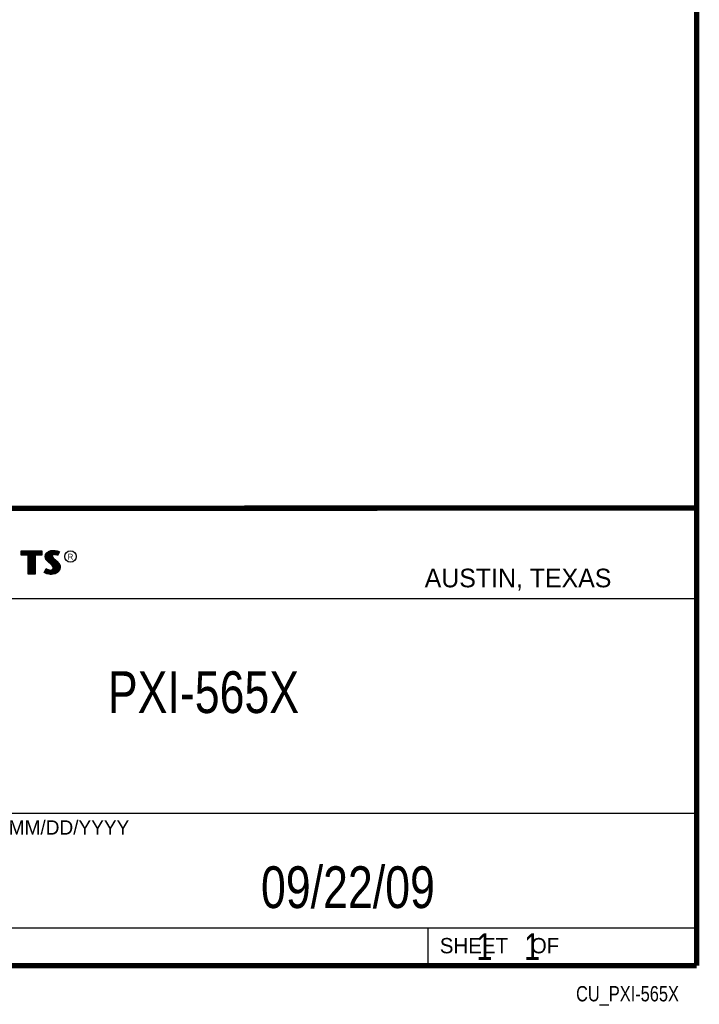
# Model space of a CAD drawing. Header units: inches. Extents: x 0.2 to 16.8, y 0.1 to 10.8.
# Tile 10 of 11: x 14.2 to 16.8, y 0.1 to 3.8. Entities that reach past the tile are written whole.
import ezdxf
from ezdxf.enums import TextEntityAlignment as Align

# ---------------------------------------------------------------- set-up
doc = ezdxf.new("R2010")
doc.units = ezdxf.units.IN
doc.header["$LTSCALE"] = 0.935
doc.header["$MEASUREMENT"] = 0
doc.layers.get('0').update_dxf_attribs({"linetype": 'CONTINUOUS'})
doc.styles.get("Standard").update_dxf_attribs({"font": 'txt', "width": 0.8})

msp = doc.modelspace()

# ---------------------------------------------------------------- linework, layer by layer
at = {"color": 2, "linetype": 'CONTINUOUS'}
for p, q in [((13.0652, 1.9695), (16.745, 1.9695)), ((16.745, 1.9695), (16.745, 0.2605)), ((14.2237, 1.8113), (14.3005, 1.8113)), ((14.2237, 1.795), (14.2237, 1.8113)), ((14.2262, 1.8087), (14.2979, 1.8087)), ((14.2262, 1.7975), (14.2262, 1.8087)), ((14.2282, 1.7975), (14.2282, 1.8087)), ((14.2317, 1.7975), (14.2317, 1.8087)), ((14.2351, 1.7975), (14.2351, 1.8087)), ((14.2386, 1.7975), (14.2386, 1.8087)), ((14.2421, 1.7975), (14.2421, 1.8087)), ((14.2456, 1.7975), (14.2456, 1.8087)), ((14.249, 1.7975), (14.249, 1.8087)), ((14.2514, 1.7975), (14.2525, 1.8087)), ((14.256, 1.7266), (14.256, 1.8087)), ((14.2595, 1.7266), (14.2595, 1.8087)), ((14.2629, 1.7266), (14.2629, 1.8087)), ((14.2664, 1.7266), (14.2664, 1.8087)), ((14.2699, 1.7266), (14.2699, 1.8087)), ((14.2727, 1.7975), (14.2734, 1.8087)), ((14.2768, 1.7975), (14.2768, 1.8087)), ((14.2803, 1.7975), (14.2803, 1.8087)), ((14.2838, 1.7975), (14.2838, 1.8087)), ((14.2873, 1.7975), (14.2873, 1.8087)), ((14.2907, 1.7975), (14.2907, 1.8087)), ((14.2942, 1.7975), (14.2942, 1.8087)), ((14.2979, 1.8087), (14.2979, 1.7975)), ((14.3005, 1.8113), (14.3005, 1.795)), ((14.3194, 1.8038), (14.3255, 1.8083)), ((14.3212, 1.8021), (14.3268, 1.8061)), ((14.3255, 1.8083), (14.3342, 1.8118)), ((14.3255, 1.7713), (14.3255, 1.8052)), ((14.3268, 1.8061), (14.3349, 1.8093)), ((14.329, 1.7684), (14.329, 1.807)), ((14.3325, 1.7655), (14.3325, 1.8084)), ((14.3342, 1.8118), (14.3438, 1.8128)), ((14.3349, 1.8093), (14.3439, 1.8103)), ((14.337, 1.7936), (14.3359, 1.8094)), ((14.3394, 1.7967), (14.3394, 1.8098)), ((14.3429, 1.7984), (14.3429, 1.8102)), ((14.3438, 1.8128), (14.3503, 1.8124)), ((14.3439, 1.8103), (14.3499, 1.8099)), ((14.3464, 1.7991), (14.3464, 1.8101)), ((14.3498, 1.7991), (14.3498, 1.8099)), ((14.3499, 1.8099), (14.3567, 1.8085)), ((14.3503, 1.8124), (14.3573, 1.8109)), ((14.3533, 1.7985), (14.3533, 1.8092)), ((14.3567, 1.8085), (14.3607, 1.807)), ((14.3568, 1.7976), (14.3568, 1.8084)), ((14.3573, 1.8109), (14.3617, 1.8094)), ((14.3631, 1.806), (14.3586, 1.797)), ((14.3665, 1.8071), (14.3596, 1.7934)), ((14.3603, 1.8003), (14.3603, 1.8072)), ((14.3607, 1.807), (14.3631, 1.806)), ((14.3617, 1.8094), (14.3665, 1.8071)), ((14.2488, 1.795), (14.2237, 1.795)), ((14.2514, 1.7975), (14.2262, 1.7975)), ((14.2488, 1.724), (14.2488, 1.795)), ((14.2514, 1.7266), (14.2514, 1.7975)), ((14.2979, 1.7975), (14.2727, 1.7975)), ((14.2727, 1.7975), (14.2727, 1.7266)), ((14.3005, 1.795), (14.2753, 1.795)), ((14.2753, 1.795), (14.2753, 1.724)), ((14.3132, 1.7895), (14.3147, 1.797)), ((14.3138, 1.7838), (14.3132, 1.7895)), ((14.3158, 1.7787), (14.3138, 1.7838)), ((14.3147, 1.797), (14.3194, 1.8038)), ((14.3158, 1.7893), (14.3171, 1.796)), ((14.3163, 1.7844), (14.3158, 1.7893)), ((14.3185, 1.7748), (14.3158, 1.7787)), ((14.318, 1.7798), (14.3163, 1.7844)), ((14.3171, 1.796), (14.3212, 1.8021)), ((14.3204, 1.7764), (14.318, 1.7798)), ((14.3237, 1.7695), (14.3185, 1.7748)), ((14.3186, 1.7785), (14.3186, 1.7981)), ((14.3255, 1.7714), (14.3204, 1.7764)), ((14.322, 1.7748), (14.322, 1.8026)), ((14.3357, 1.7595), (14.3237, 1.7695)), ((14.3375, 1.7613), (14.3255, 1.7714)), ((14.3359, 1.7626), (14.3368, 1.7911)), ((14.337, 1.7936), (14.3368, 1.7911)), ((14.3368, 1.7911), (14.3376, 1.7874)), ((14.3387, 1.7962), (14.337, 1.7936)), ((14.3376, 1.7874), (14.3413, 1.7829)), ((14.3411, 1.7979), (14.3387, 1.7962)), ((14.3395, 1.7928), (14.3393, 1.7913)), ((14.3393, 1.7913), (14.3399, 1.7886)), ((14.3394, 1.7594), (14.3394, 1.7852)), ((14.3405, 1.7944), (14.3395, 1.7928)), ((14.3399, 1.7886), (14.3431, 1.7847)), ((14.3422, 1.7956), (14.3405, 1.7944)), ((14.3442, 1.7988), (14.3411, 1.7979)), ((14.3413, 1.7829), (14.3529, 1.7732)), ((14.3447, 1.7964), (14.3422, 1.7956)), ((14.3429, 1.7552), (14.3429, 1.7815)), ((14.3431, 1.7847), (14.3546, 1.7751)), ((14.3474, 1.7992), (14.3442, 1.7988)), ((14.3474, 1.7967), (14.3447, 1.7964)), ((14.3464, 1.7266), (14.3464, 1.7787)), ((14.3506, 1.799), (14.3474, 1.7992)), ((14.3503, 1.7965), (14.3474, 1.7967)), ((14.3498, 1.7271), (14.3498, 1.7758)), ((14.3548, 1.7956), (14.3503, 1.7965)), ((14.3554, 1.7981), (14.3506, 1.799)), ((14.3529, 1.7732), (14.356, 1.7701)), ((14.3533, 1.7293), (14.3533, 1.7728)), ((14.3546, 1.7751), (14.3578, 1.7719)), ((14.3572, 1.7949), (14.3548, 1.7956)), ((14.3583, 1.7972), (14.3554, 1.7981)), ((14.356, 1.7701), (14.359, 1.767)), ((14.3568, 1.7306), (14.3568, 1.7693)), ((14.3596, 1.7934), (14.3572, 1.7949)), ((14.3578, 1.7719), (14.3609, 1.7686)), ((14.3586, 1.797), (14.3583, 1.7972)), ((14.3609, 1.7686), (14.3645, 1.764)), ((14.3092, 1.7305), (14.317, 1.7449)), ((14.3125, 1.7314), (14.3178, 1.7412)), ((14.3153, 1.7295), (14.3125, 1.7314)), ((14.3151, 1.7296), (14.3151, 1.7361)), ((14.317, 1.7449), (14.3203, 1.7425)), ((14.3178, 1.7412), (14.319, 1.7404)), ((14.3186, 1.728), (14.319, 1.7404)), ((14.319, 1.7404), (14.3226, 1.7385)), ((14.3203, 1.7425), (14.3236, 1.7409)), ((14.322, 1.7272), (14.322, 1.7387)), ((14.3226, 1.7385), (14.3274, 1.7369)), ((14.3236, 1.7409), (14.3279, 1.7394)), ((14.3255, 1.7264), (14.3255, 1.7376)), ((14.3274, 1.7369), (14.3318, 1.7364)), ((14.3279, 1.7394), (14.3318, 1.7389)), ((14.329, 1.7259), (14.329, 1.7367)), ((14.3318, 1.7389), (14.3354, 1.7392)), ((14.3318, 1.7364), (14.336, 1.7367)), ((14.3325, 1.7254), (14.3325, 1.7363)), ((14.3354, 1.7392), (14.3381, 1.7403)), ((14.3396, 1.7556), (14.3357, 1.7595)), ((14.3359, 1.7252), (14.3359, 1.7367)), ((14.336, 1.7367), (14.3393, 1.738)), ((14.3416, 1.7572), (14.3375, 1.7613)), ((14.3381, 1.7403), (14.3407, 1.7421)), ((14.3393, 1.738), (14.3426, 1.7403)), ((14.3394, 1.7257), (14.3394, 1.7381)), ((14.3419, 1.752), (14.3396, 1.7556)), ((14.3407, 1.7421), (14.3422, 1.7445)), ((14.3442, 1.753), (14.3416, 1.7572)), ((14.3429, 1.7482), (14.3419, 1.752)), ((14.3422, 1.7445), (14.3429, 1.7482)), ((14.3426, 1.7403), (14.3446, 1.7435)), ((14.3429, 1.7262), (14.3429, 1.7405)), ((14.3455, 1.7483), (14.3442, 1.753)), ((14.3446, 1.7435), (14.3455, 1.7483)), ((14.358, 1.7319), (14.3492, 1.727)), ((14.3631, 1.7376), (14.358, 1.7319)), ((14.359, 1.767), (14.3624, 1.7626)), ((14.3653, 1.7362), (14.3596, 1.7299)), ((14.3603, 1.7344), (14.3603, 1.7654)), ((14.3624, 1.7626), (14.3649, 1.7576)), ((14.3657, 1.7434), (14.3631, 1.7376)), ((14.3637, 1.7383), (14.3649, 1.7576)), ((14.3645, 1.764), (14.3672, 1.7586)), ((14.3649, 1.7576), (14.3661, 1.7537)), ((14.3681, 1.7427), (14.3653, 1.7362)), ((14.3665, 1.7485), (14.3657, 1.7434)), ((14.3661, 1.7537), (14.3665, 1.7485)), ((14.3672, 1.7586), (14.3686, 1.7542)), ((14.369, 1.7484), (14.3681, 1.7427)), ((14.3686, 1.7542), (14.369, 1.7484)), ((14.2753, 1.724), (14.2488, 1.724)), ((14.2727, 1.7266), (14.2514, 1.7266)), ((14.3141, 1.7272), (14.3092, 1.7305)), ((14.3189, 1.7253), (14.3141, 1.7272)), ((14.3197, 1.7277), (14.3153, 1.7295)), ((14.326, 1.7238), (14.3189, 1.7253)), ((14.3264, 1.7263), (14.3197, 1.7277)), ((14.332, 1.7229), (14.326, 1.7238)), ((14.3322, 1.7254), (14.3264, 1.7263)), ((14.3363, 1.7227), (14.332, 1.7229)), ((14.3362, 1.7253), (14.3322, 1.7254)), ((14.3492, 1.727), (14.3362, 1.7253)), ((14.35, 1.7245), (14.3363, 1.7227)), ((14.3596, 1.7299), (14.35, 1.7245)), ((13.0653, 1.6329), (16.75, 1.6329)), ((13.0652, 0.8295), (16.745, 0.8295)), ((13.0652, 0.4005), (16.745, 0.4005)), ((15.745, 0.4005), (15.745, 0.2605)), ((13.0652, 0.2605), (16.745, 0.2605)), ((15.7462, 0.2607), (16.7462, 0.2607)), ((15.7462, 0.2607), (15.7462, 0.2602)), ((15.7462, 0.2602), (16.7462, 0.2602)), ((16.7462, 0.2607), (16.7462, 0.2602))]:
    msp.add_line(p, q, dxfattribs=at)
at = {"color": 7, "linetype": 'CONTINUOUS', "const_width": 0.02}
for points in [[(16.75, 0.2586), (16.75, 10.7586)], [(11.4718, 1.9702), (16.75, 1.9707)], [(0.25, 0.2586), (16.75, 0.2586)]]:
    msp.add_lwpolyline(points, dxfattribs=at)
at = {"color": 2, "linetype": 'CONTINUOUS'}
msp.add_circle((14.4074, 1.7896), 0.0215, dxfattribs=at)

# ---------------------------------------------------------------- texts
for s, height, p in [('R', 0.0217, (14.3971, 1.7782)), ('AUSTIN, TEXAS', 0.069617, (15.7327, 1.6745)), ('MM/DD/YYYY', 0.05325, (14.1765, 0.7494)), ('SHEET    OF', 0.057262, (15.7892, 0.3052))]:
    msp.add_text(s, height=height, dxfattribs=at).set_placement(p)
at = {"color": 2, "linetype": 'CONTINUOUS', "width": 0.8}
msp.add_text('CU_PXI-565X', height=0.057262, dxfattribs=at).set_placement((16.6837, 0.1254), align=Align.RIGHT)
at = {"color": 7, "linetype": 'CONTINUOUS'}
for s, insert, char_height, width, attachment_point in [('PXI-565X\\P ', (14.9051, 1.3603), 0.15625, 1, 2), ('09/22/09 ', (15.4455, 0.6307), 0.15625, 1.125, 2), ('    1    1', (15.8075, 0.3805), 0.1, 0.8, 1)]:
    msp.add_mtext(s, dxfattribs=dict(at, insert=insert, char_height=char_height, width=width, attachment_point=attachment_point))

doc.saveas('drawing.dxf')
